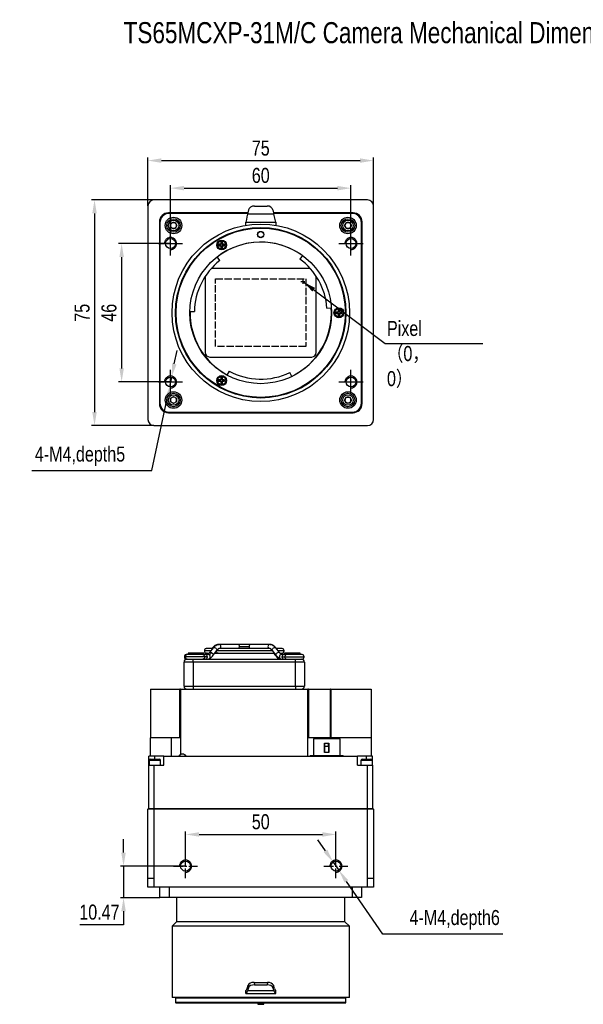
# Model space of a CAD drawing. Header units: millimetres. Extents: x 0 to 14833, y -2327 to 0.
# Tile 1 of 6: x 14374 to 14562, y -2327 to -2000. Entities that reach past the tile are written whole.
import ezdxf

# ---------------------------------------------------------------- set-up
doc = ezdxf.new("R2010")
doc.units = ezdxf.units.MM
for name, pattern in [('ACAD_ISO02W100', [15, 12, -3]), ('CENTER', [50.8, 31.75, -6.35, 6.35, -6.35]), ('CENTER2', [28.575, 19.05, -3.175, 3.175, -3.175])]:
    doc.linetypes.add(name, pattern=pattern)
doc.layers.get('0').update_dxf_attribs({"lineweight": 15})
for name, color, linetype, lineweight in [('粗实线', 7, 'Continuous', 50), ('细实线', 3, 'Continuous', 25), ('细点画线', 1, 'CENTER2', 25), ('细虚线', 2, 'ACAD_ISO02W100', 25)]:
    doc.layers.add(name, color=color, linetype=linetype, lineweight=lineweight)
doc.styles.add('iTek', font='txt', dxfattribs={"width": 0.8, "height": 5})
doc.dimstyles.new('iTek', dxfattribs={"dimscale": 0, "dimtxt": 5, "dimasz": 4.5, "dimexe": 1, "dimexo": 0, "dimgap": 1.5, "dimtad": 1, "dimtoh": 1, "dimdsep": 46, "dimtxsty": 'iTek', "dimcen": 4, "dimclrd": 256, "dimclre": 256, "dimclrt": 256, "dimazin": 2, "dimtfac": 1, "dimtmove": 0, "dimatfit": 3, "dimfxl": 1, "dimlwd": -1, "dimlwe": -1, "dimarcsym": 0})

# ---------------------------------------------------------------- blocks, each defined once
blk = doc.blocks.new('*D325')
at = {"layer": 'Defpoints', "color": 0}
for p in [(14484.62, -2055.76), (14424.62, -2074.17), (14484.62, -2074.17)]:
    blk.add_point(p, dxfattribs=at)
at = {"layer": '细实线'}
for p, q in [((14424.62, -2074.17), (14424.62, -2054.76)), ((14429.12, -2055.76), (14480.12, -2055.76)), ((14484.62, -2074.17), (14484.62, -2054.76))]:
    blk.add_line(p, q, dxfattribs=at)
for points in [[(14429.12, -2055.01), (14429.12, -2056.51), (14424.62, -2055.76)], [(14480.12, -2055.01), (14480.12, -2056.51), (14484.62, -2055.76)]]:
    blk.add_solid(points, dxfattribs=at)
at = {"layer": '细实线', "insert": (14454.62, -2051.56), "char_height": 5, "attachment_point": 5, "style": 'iTek'}
blk.add_mtext('60', dxfattribs=at)
blk = doc.blocks.new('*D326')
at = {"layer": 'Defpoints', "color": 0}
for p in [(14424.62, -2074.17), (14408.37, -2120.17), (14424.62, -2120.17)]:
    blk.add_point(p, dxfattribs=at)
at = {"layer": '细实线'}
for p, q in [((14424.62, -2074.17), (14407.37, -2074.17)), ((14408.37, -2078.67), (14408.37, -2115.67)), ((14424.62, -2120.17), (14407.37, -2120.17))]:
    blk.add_line(p, q, dxfattribs=at)
for points in [[(14407.62, -2078.67), (14409.12, -2078.67), (14408.37, -2074.17)], [(14407.62, -2115.67), (14409.12, -2115.67), (14408.37, -2120.17)]]:
    blk.add_solid(points, dxfattribs=at)
at = {"layer": '细实线', "insert": (14404.17, -2097.17), "char_height": 5, "attachment_point": 5, "rotation": 90, "style": 'iTek'}
blk.add_mtext('46', dxfattribs=at)
blk = doc.blocks.new('*D322')
at = {"layer": 'Defpoints', "color": 0, "linetype": 'CENTER'}
for p in [(14424.96, -2118.56), (14424.28, -2121.79)]:
    blk.add_point(p, dxfattribs=at)
at = {"layer": '细实线'}
for p, q in [((14425.89, -2114.16), (14426.82, -2109.75)), ((14424.96, -2118.56), (14424.28, -2121.79)), ((14418.41, -2149.58), (14423.35, -2126.19)), ((14378.54, -2149.58), (14418.41, -2149.58))]:
    blk.add_line(p, q, dxfattribs=at)
at = {"layer": '细实线', "linetype": 'CENTER'}
for points in [[(14425.16, -2114), (14426.62, -2114.31), (14424.96, -2118.56)], [(14422.62, -2126.04), (14424.08, -2126.35), (14424.28, -2121.79)]]:
    blk.add_solid(points, dxfattribs=at)
at = {"layer": '细实线', "linetype": 'CENTER', "insert": (14394.53, -2144.87), "char_height": 5, "attachment_point": 5, "style": 'iTek'}
blk.add_mtext('4-M4,depth5', dxfattribs=at)
blk = doc.blocks.new('*D323')
at = {"layer": 'Defpoints', "color": 0}
for p in [(14492.12, -2046.6), (14417.12, -2061.67), (14492.12, -2061.67)]:
    blk.add_point(p, dxfattribs=at)
at = {"layer": '细实线'}
for p, q in [((14417.12, -2061.67), (14417.12, -2045.6)), ((14421.62, -2046.6), (14487.62, -2046.6)), ((14492.12, -2061.67), (14492.12, -2045.6))]:
    blk.add_line(p, q, dxfattribs=at)
for points in [[(14421.62, -2045.85), (14421.62, -2047.35), (14417.12, -2046.6)], [(14487.62, -2045.85), (14487.62, -2047.35), (14492.12, -2046.6)]]:
    blk.add_solid(points, dxfattribs=at)
at = {"layer": '细实线', "insert": (14454.62, -2042.47), "char_height": 5, "attachment_point": 5, "style": 'iTek'}
blk.add_mtext('75', dxfattribs=at)
blk = doc.blocks.new('*D324')
at = {"layer": 'Defpoints', "color": 0}
for p in [(14419.12, -2059.67), (14399.36, -2134.67), (14419.12, -2134.67)]:
    blk.add_point(p, dxfattribs=at)
at = {"layer": '细实线'}
for p, q in [((14419.12, -2059.67), (14398.36, -2059.67)), ((14399.36, -2064.17), (14399.36, -2130.17)), ((14419.12, -2134.67), (14398.36, -2134.67))]:
    blk.add_line(p, q, dxfattribs=at)
for points in [[(14398.61, -2064.17), (14400.11, -2064.17), (14399.36, -2059.67)], [(14398.61, -2130.17), (14400.11, -2130.17), (14399.36, -2134.67)]]:
    blk.add_solid(points, dxfattribs=at)
at = {"layer": '细实线', "insert": (14395.24, -2097.17), "char_height": 5, "attachment_point": 5, "rotation": 90, "style": 'iTek'}
blk.add_mtext('75', dxfattribs=at)
blk = doc.blocks.new('*D336')
at = {"layer": 'Defpoints', "color": 0}
for p in [(14429.62, -2281.06), (14409, -2291.53), (14421.12, -2291.53)]:
    blk.add_point(p, dxfattribs=at)
at = {"layer": '细实线'}
for p, q in [((14409, -2276.56), (14409, -2272.06)), ((14429.62, -2281.06), (14408, -2281.06)), ((14409, -2281.06), (14409, -2291.53)), ((14421.12, -2291.53), (14408, -2291.53)), ((14409, -2296.03), (14409, -2300.53)), ((14409, -2300.53), (14394.48, -2300.53))]:
    blk.add_line(p, q, dxfattribs=at)
for points in [[(14408.25, -2276.56), (14409.75, -2276.56), (14409, -2281.06)], [(14408.25, -2296.03), (14409.75, -2296.03), (14409, -2291.53)]]:
    blk.add_solid(points, dxfattribs=at)
at = {"layer": '细实线', "insert": (14400.99, -2296.36), "char_height": 5, "attachment_point": 5, "style": 'iTek'}
blk.add_mtext('10.47', dxfattribs=at)
blk = doc.blocks.new('*D337')
at = {"layer": 'Defpoints', "color": 0}
for p in [(14479.62, -2270.52), (14429.62, -2281.06), (14479.62, -2281.06)]:
    blk.add_point(p, dxfattribs=at)
at = {"layer": '细实线'}
for p, q in [((14429.62, -2281.06), (14429.62, -2269.52)), ((14434.12, -2270.52), (14475.12, -2270.52)), ((14479.62, -2281.06), (14479.62, -2269.52))]:
    blk.add_line(p, q, dxfattribs=at)
for points in [[(14434.12, -2269.77), (14434.12, -2271.27), (14429.62, -2270.52)], [(14475.12, -2269.77), (14475.12, -2271.27), (14479.62, -2270.52)]]:
    blk.add_solid(points, dxfattribs=at)
at = {"layer": '细实线', "insert": (14454.62, -2266.34), "char_height": 5, "attachment_point": 5, "style": 'iTek'}
blk.add_mtext('50', dxfattribs=at)
blk = doc.blocks.new('*D335')
at = {"layer": 'Defpoints', "color": 0, "linetype": 'CENTER'}
for p in [(14478.68, -2279.7), (14480.56, -2282.41)]:
    blk.add_point(p, dxfattribs=at)
at = {"layer": '细实线'}
for p, q in [((14476.13, -2275.99), (14473.57, -2272.29)), ((14478.68, -2279.7), (14480.56, -2282.41)), ((14495.22, -2303.66), (14483.11, -2286.12)), ((14535.09, -2303.66), (14495.22, -2303.66))]:
    blk.add_line(p, q, dxfattribs=at)
at = {"layer": '细实线', "linetype": 'CENTER'}
for points in [[(14476.75, -2275.57), (14475.51, -2276.42), (14478.68, -2279.7)], [(14483.73, -2285.69), (14482.5, -2286.54), (14480.56, -2282.41)]]:
    blk.add_solid(points, dxfattribs=at)
at = {"layer": '细实线', "linetype": 'CENTER', "insert": (14519.1, -2298.88), "char_height": 5, "attachment_point": 5, "style": 'iTek'}
blk.add_mtext('4-M4,depth6', dxfattribs=at)

msp = doc.modelspace()

# ---------------------------------------------------------------- linework, layer by layer
at = {"linetype": 'Continuous', "lineweight": 30}
for centre in [(14424.621, -2074.174), (14484.621, -2074.174), (14424.621, -2120.174), (14484.621, -2120.174)]:
    msp.add_circle(centre, 1.65, dxfattribs=at)
at = {"color": 7, "linetype": 'Continuous', "lineweight": 30}
for centre in [(14424.621, -2074.174), (14424.621, -2074.174), (14484.621, -2074.174), (14484.621, -2074.174), (14424.621, -2120.174), (14424.621, -2120.174), (14484.621, -2120.174), (14484.621, -2120.174), (14429.621, -2281.055), (14429.621, -2281.055), (14429.621, -2281.055), (14429.621, -2281.055), (14479.621, -2281.055), (14479.621, -2281.055), (14479.621, -2281.055), (14479.621, -2281.055)]:
    msp.add_circle(centre, 1.65, dxfattribs=at)
at = {"layer": '粗实线', "lineweight": 30}
for p, q in [((14490.121, -2059.674), (14419.121, -2059.674)), ((14417.121, -2061.674), (14417.121, -2132.674)), ((14450.333, -2063.974), (14423.921, -2063.974)), ((14450.287, -2064.174), (14424.121, -2064.174)), ((14450.553, -2063.015), (14450.231, -2064.419)), ((14459.01, -2064.419), (14450.231, -2064.419)), ((14452.538, -2061.694), (14456.703, -2061.694)), ((14458.689, -2063.015), (14459.01, -2064.419)), ((14485.321, -2063.974), (14458.908, -2063.974)), ((14485.121, -2064.174), (14458.954, -2064.174)), ((14492.121, -2132.674), (14492.121, -2061.674)), ((14420.921, -2066.974), (14420.921, -2127.374)), ((14421.121, -2067.174), (14421.121, -2127.174)), ((14424.466, -2068.174), (14425.043, -2067.174)), ((14425.043, -2067.174), (14426.198, -2067.174)), ((14426.198, -2067.174), (14426.775, -2068.174)), ((14449.621, -2067.674), (14449.621, -2067.089)), ((14449.621, -2067.089), (14459.621, -2067.089)), ((14449.639, -2068.098), (14449.621, -2067.674)), ((14459.621, -2067.674), (14459.603, -2068.098)), ((14459.621, -2067.089), (14459.621, -2067.674)), ((14482.466, -2068.174), (14483.043, -2067.174)), ((14483.043, -2067.174), (14484.198, -2067.174)), ((14484.198, -2067.174), (14484.775, -2068.174)), ((14488.121, -2127.174), (14488.121, -2067.174)), ((14488.321, -2127.374), (14488.321, -2066.974)), ((14425.043, -2069.174), (14424.466, -2068.174)), ((14426.198, -2069.174), (14425.043, -2069.174)), ((14426.775, -2068.174), (14426.198, -2069.174)), ((14483.043, -2069.174), (14482.466, -2068.174)), ((14484.198, -2069.174), (14483.043, -2069.174)), ((14484.775, -2068.174), (14484.198, -2069.174)), ((14441.871, -2073.658), (14441.371, -2073.658)), ((14441.371, -2073.658), (14441.371, -2074.408)), ((14441.371, -2073.658), (14441.459, -2073.746)), ((14441.783, -2073.746), (14441.459, -2073.746)), ((14441.459, -2073.746), (14441.459, -2074.496)), ((14441.871, -2073.658), (14441.783, -2073.746)), ((14441.783, -2074.496), (14441.783, -2073.746)), ((14441.871, -2074.408), (14441.871, -2073.658)), ((14441.371, -2074.408), (14440.621, -2074.408)), ((14440.621, -2074.408), (14440.621, -2074.908)), ((14440.621, -2074.408), (14440.709, -2074.496)), ((14440.621, -2074.908), (14440.709, -2074.819)), ((14440.621, -2074.908), (14441.371, -2074.908)), ((14441.459, -2074.496), (14440.709, -2074.496)), ((14440.709, -2074.496), (14440.709, -2074.819)), ((14440.709, -2074.819), (14441.459, -2074.819)), ((14441.371, -2074.408), (14441.459, -2074.496)), ((14441.371, -2074.908), (14441.459, -2074.819)), ((14441.371, -2074.908), (14441.371, -2075.658)), ((14441.371, -2075.658), (14441.459, -2075.569)), ((14441.371, -2075.658), (14441.871, -2075.658)), ((14441.459, -2074.819), (14441.459, -2075.569)), ((14441.459, -2075.569), (14441.783, -2075.569)), ((14441.871, -2074.408), (14441.783, -2074.496)), ((14442.533, -2074.496), (14441.783, -2074.496)), ((14441.783, -2074.819), (14441.871, -2074.908)), ((14441.783, -2074.819), (14442.533, -2074.819)), ((14441.783, -2075.569), (14441.783, -2074.819)), ((14441.871, -2075.658), (14441.783, -2075.569)), ((14442.621, -2074.408), (14441.871, -2074.408)), ((14441.871, -2075.658), (14441.871, -2074.908)), ((14441.871, -2074.908), (14442.621, -2074.908)), ((14442.621, -2074.408), (14442.533, -2074.496)), ((14442.533, -2074.819), (14442.533, -2074.496)), ((14442.621, -2074.908), (14442.533, -2074.819)), ((14442.621, -2074.908), (14442.621, -2074.408)), ((14441.016, -2079.803), (14440.113, -2078.605)), ((14468.472, -2078.11), (14467.569, -2079.308)), ((14471.076, -2082.474), (14438.166, -2082.474)), ((14436.171, -2085.072), (14436.171, -2110.374)), ((14473.071, -2110.374), (14473.071, -2085.072)), ((14431.06, -2096.722), (14432.56, -2096.751)), ((14476.632, -2095.635), (14478.128, -2095.53)), ((14480.371, -2096.924), (14479.621, -2096.924)), ((14479.621, -2096.924), (14479.621, -2097.424)), ((14479.621, -2096.924), (14479.709, -2097.012)), ((14480.459, -2097.012), (14479.709, -2097.012)), ((14479.709, -2097.012), (14479.709, -2097.336)), ((14480.871, -2096.174), (14480.371, -2096.174)), ((14480.371, -2096.174), (14480.371, -2096.924)), ((14480.371, -2096.174), (14480.459, -2096.262)), ((14480.371, -2096.924), (14480.459, -2097.012)), ((14480.459, -2096.262), (14480.459, -2097.012)), ((14480.783, -2096.262), (14480.459, -2096.262)), ((14480.871, -2096.174), (14480.783, -2096.262)), ((14480.783, -2097.012), (14480.783, -2096.262)), ((14480.871, -2096.924), (14480.783, -2097.012)), ((14481.533, -2097.012), (14480.783, -2097.012)), ((14480.871, -2096.924), (14480.871, -2096.174)), ((14481.621, -2096.924), (14480.871, -2096.924)), ((14481.621, -2096.924), (14481.533, -2097.012)), ((14481.533, -2097.336), (14481.533, -2097.012)), ((14481.621, -2097.424), (14481.621, -2096.924)), ((14479.621, -2097.424), (14479.709, -2097.336)), ((14479.621, -2097.424), (14480.371, -2097.424)), ((14479.709, -2097.336), (14480.459, -2097.336)), ((14480.371, -2097.424), (14480.459, -2097.336)), ((14480.371, -2097.424), (14480.371, -2098.174)), ((14480.371, -2098.174), (14480.459, -2098.086)), ((14480.371, -2098.174), (14480.871, -2098.174)), ((14480.459, -2097.336), (14480.459, -2098.086)), ((14480.459, -2098.086), (14480.783, -2098.086)), ((14480.783, -2098.086), (14480.783, -2097.336)), ((14480.783, -2097.336), (14480.871, -2097.424)), ((14480.783, -2097.336), (14481.533, -2097.336)), ((14480.871, -2098.174), (14480.783, -2098.086)), ((14480.871, -2098.174), (14480.871, -2097.424)), ((14480.871, -2097.424), (14481.621, -2097.424)), ((14481.621, -2097.424), (14481.533, -2097.336)), ((14437.671, -2111.874), (14471.571, -2111.874)), ((14444.092, -2116.565), (14443.377, -2117.883)), ((14441.371, -2119.441), (14440.621, -2119.441)), ((14440.621, -2119.441), (14440.621, -2119.941)), ((14440.621, -2119.441), (14440.709, -2119.529)), ((14440.621, -2119.941), (14440.709, -2119.853)), ((14440.621, -2119.941), (14441.371, -2119.941)), ((14441.459, -2119.529), (14440.709, -2119.529)), ((14440.709, -2119.529), (14440.709, -2119.853)), ((14440.709, -2119.853), (14441.459, -2119.853)), ((14441.871, -2118.691), (14441.371, -2118.691)), ((14441.371, -2118.691), (14441.371, -2119.441)), ((14441.371, -2118.691), (14441.459, -2118.779)), ((14441.371, -2119.441), (14441.459, -2119.529)), ((14441.371, -2119.941), (14441.459, -2119.853)), ((14441.371, -2119.941), (14441.371, -2120.691)), ((14441.783, -2118.779), (14441.459, -2118.779)), ((14441.459, -2118.779), (14441.459, -2119.529)), ((14441.459, -2119.853), (14441.459, -2120.603)), ((14441.871, -2118.691), (14441.783, -2118.779)), ((14441.783, -2119.529), (14441.783, -2118.779)), ((14441.871, -2119.441), (14441.783, -2119.529)), ((14442.533, -2119.529), (14441.783, -2119.529)), ((14441.783, -2119.853), (14441.871, -2119.941)), ((14441.783, -2119.853), (14442.533, -2119.853)), ((14441.783, -2120.603), (14441.783, -2119.853)), ((14441.871, -2119.441), (14441.871, -2118.691)), ((14442.621, -2119.441), (14441.871, -2119.441)), ((14441.871, -2120.691), (14441.871, -2119.941)), ((14441.871, -2119.941), (14442.621, -2119.941)), ((14442.621, -2119.441), (14442.533, -2119.529)), ((14442.533, -2119.853), (14442.533, -2119.529)), ((14442.621, -2119.941), (14442.533, -2119.853)), ((14442.621, -2119.941), (14442.621, -2119.441)), ((14464.951, -2118.354), (14464.293, -2117.006)), ((14441.371, -2120.691), (14441.459, -2120.603)), ((14441.371, -2120.691), (14441.871, -2120.691)), ((14441.459, -2120.603), (14441.783, -2120.603)), ((14441.871, -2120.691), (14441.783, -2120.603)), ((14424.621, -2125.597), (14425.621, -2125.019)), ((14424.621, -2126.752), (14424.621, -2125.597)), ((14425.621, -2125.019), (14426.621, -2125.597)), ((14426.621, -2125.597), (14426.621, -2126.752)), ((14482.466, -2126.174), (14483.043, -2125.174)), ((14483.043, -2127.174), (14482.466, -2126.174)), ((14483.043, -2125.174), (14484.198, -2125.174)), ((14484.198, -2125.174), (14484.775, -2126.174)), ((14484.775, -2126.174), (14484.198, -2127.174)), ((14425.621, -2127.329), (14424.621, -2126.752)), ((14426.621, -2126.752), (14425.621, -2127.329)), ((14484.198, -2127.174), (14483.043, -2127.174)), ((14423.921, -2130.374), (14485.321, -2130.374)), ((14424.121, -2130.174), (14485.121, -2130.174)), ((14419.121, -2134.674), (14490.121, -2134.674)), ((14438.809, -2208.467), (14437.602, -2210.082)), ((14438.628, -2208.462), (14438.404, -2208.755)), ((14440.946, -2207.368), (14440.603, -2207.371)), ((14440.846, -2207.355), (14440.689, -2207.355)), ((14447.02, -2207.355), (14440.846, -2207.355)), ((14447.555, -2208.105), (14450.737, -2208.105)), ((14451.262, -2207.355), (14451.222, -2207.355)), ((14457.553, -2207.355), (14451.262, -2207.355)), ((14457.801, -2207.371), (14457.456, -2207.368)), ((14457.475, -2207.363), (14457.495, -2207.368)), ((14457.499, -2207.371), (14457.566, -2207.381)), ((14460.843, -2210.076), (14459.614, -2208.462)), ((14429.221, -2211.505), (14429.514, -2211.505)), ((14435.949, -2211.505), (14429.522, -2211.505)), ((14430.272, -2210.755), (14429.971, -2210.755)), ((14435.415, -2210.755), (14430.272, -2210.755)), ((14430.521, -2210.255), (14430.521, -2210.755)), ((14435.721, -2210.255), (14430.521, -2210.255)), ((14435.721, -2210.805), (14435.721, -2210.255)), ((14436.434, -2210.687), (14435.869, -2210.755)), ((14438.033, -2209.505), (14435.871, -2209.505)), ((14437.119, -2210.755), (14436.177, -2210.755)), ((14438.615, -2208.755), (14436.621, -2208.755)), ((14438.804, -2210.98), (14440.01, -2209.365)), ((14439.345, -2210.255), (14440.365, -2210.255)), ((14458.523, -2209.505), (14439.906, -2209.505)), ((14440.01, -2209.366), (14440.169, -2209.213)), ((14440.365, -2210.255), (14459.094, -2210.255)), ((14457.701, -2208.755), (14440.716, -2208.755)), ((14458.263, -2209.222), (14458.421, -2209.371)), ((14458.421, -2209.371), (14459.65, -2210.985)), ((14458.896, -2210.255), (14459.438, -2210.98)), ((14459.65, -2210.985), (14459.628, -2210.949)), ((14459.683, -2211.019), (14459.65, -2210.985)), ((14461.621, -2208.755), (14459.837, -2208.755)), ((14462.371, -2209.505), (14460.408, -2209.505)), ((14461.019, -2210.255), (14461.621, -2210.255)), ((14462.381, -2210.755), (14461.524, -2210.755)), ((14462.521, -2210.255), (14462.521, -2210.805)), ((14467.721, -2210.255), (14462.521, -2210.255)), ((14462.521, -2210.805), (14462.552, -2210.837)), ((14462.526, -2210.805), (14462.521, -2210.805)), ((14462.645, -2211.505), (14469.021, -2211.505)), ((14468.271, -2210.755), (14463.172, -2210.755)), ((14467.721, -2210.755), (14467.721, -2210.255)), ((14432.121, -2213.255), (14429.121, -2213.255)), ((14429.121, -2221.255), (14429.121, -2213.255)), ((14430.121, -2212.255), (14432.121, -2212.255)), ((14432.121, -2213.255), (14432.121, -2212.255)), ((14432.121, -2212.255), (14432.335, -2212.255)), ((14466.121, -2213.255), (14432.121, -2213.255)), ((14432.121, -2213.255), (14432.121, -2221.255)), ((14432.335, -2212.255), (14434.21, -2212.255)), ((14434.21, -2212.255), (14449.121, -2212.255)), ((14449.121, -2212.255), (14466.121, -2212.255)), ((14461.122, -2212.255), (14461.137, -2212.255)), ((14466.121, -2213.255), (14466.121, -2212.255)), ((14466.121, -2212.255), (14468.121, -2212.255)), ((14469.121, -2213.255), (14466.121, -2213.255)), ((14466.121, -2221.255), (14466.121, -2213.255)), ((14468.121, -2212.255), (14468.271, -2212.255)), ((14469.121, -2213.255), (14469.121, -2221.255)), ((14429.121, -2221.255), (14432.121, -2221.255)), ((14432.121, -2221.255), (14466.121, -2221.255)), ((14432.121, -2221.255), (14432.121, -2222.255)), ((14466.121, -2221.255), (14469.121, -2221.255)), ((14466.121, -2221.255), (14466.121, -2222.255)), ((14417.921, -2222.255), (14427.749, -2222.255)), ((14417.921, -2222.255), (14417.921, -2238.455)), ((14427.749, -2238.455), (14427.749, -2222.255)), ((14427.921, -2222.255), (14427.749, -2222.255)), ((14427.921, -2222.255), (14427.921, -2244.029)), ((14427.921, -2222.255), (14470.321, -2222.255)), ((14470.321, -2244.455), (14470.321, -2222.255)), ((14470.492, -2222.255), (14470.321, -2222.255)), ((14470.492, -2222.255), (14470.492, -2238.455)), ((14470.492, -2222.255), (14477.791, -2222.255)), ((14477.791, -2238.455), (14477.791, -2222.255)), ((14477.962, -2222.255), (14477.791, -2222.255)), ((14477.962, -2222.255), (14477.962, -2238.455)), ((14477.962, -2222.255), (14491.321, -2222.255)), ((14491.321, -2222.255), (14491.321, -2238.455)), ((14417.921, -2244.455), (14417.921, -2238.455)), ((14424.921, -2238.455), (14417.921, -2238.455)), ((14424.921, -2244.455), (14424.921, -2238.455)), ((14427.749, -2238.455), (14424.921, -2238.455)), ((14473.321, -2238.455), (14470.492, -2238.455)), ((14472.126, -2238.755), (14472.126, -2244.255)), ((14480.976, -2238.755), (14472.126, -2238.755)), ((14477.791, -2238.455), (14473.321, -2238.455)), ((14473.321, -2238.755), (14473.321, -2238.455)), ((14475.801, -2240.155), (14477.301, -2240.155)), ((14475.801, -2243.255), (14475.801, -2240.155)), ((14475.901, -2241.253), (14475.901, -2240.155)), ((14477.201, -2241.253), (14477.201, -2240.155)), ((14477.301, -2240.155), (14477.301, -2243.255)), ((14477.791, -2238.755), (14477.791, -2238.455)), ((14480.791, -2238.455), (14477.962, -2238.455)), ((14491.321, -2238.455), (14480.791, -2238.455)), ((14480.791, -2238.755), (14480.791, -2238.455)), ((14480.976, -2244.255), (14480.976, -2238.755)), ((14491.321, -2238.455), (14491.321, -2244.455)), ((14417.421, -2247.455), (14417.421, -2244.455)), ((14419.421, -2244.455), (14417.421, -2244.455)), ((14422.421, -2244.455), (14419.421, -2244.455)), ((14419.421, -2245.455), (14419.421, -2244.455)), ((14422.421, -2244.455), (14486.821, -2244.455)), ((14422.421, -2247.455), (14422.421, -2244.455)), ((14471.051, -2244.255), (14471.051, -2244.455)), ((14471.051, -2244.255), (14482.051, -2244.255)), ((14477.301, -2243.255), (14475.801, -2243.255)), ((14475.901, -2243.255), (14475.901, -2241.253)), ((14477.201, -2241.253), (14477.201, -2243.255)), ((14482.051, -2244.455), (14482.051, -2244.255)), ((14486.821, -2247.455), (14486.821, -2244.455)), ((14489.821, -2244.455), (14486.821, -2244.455)), ((14491.821, -2244.455), (14489.821, -2244.455)), ((14489.821, -2245.455), (14489.821, -2244.455)), ((14491.821, -2247.455), (14491.821, -2244.455)), ((14417.421, -2261.855), (14417.421, -2247.455)), ((14417.421, -2247.455), (14419.121, -2247.455)), ((14417.521, -2245.955), (14417.521, -2247.455)), ((14421.321, -2245.955), (14417.521, -2245.955)), ((14418.021, -2245.455), (14420.821, -2245.455)), ((14419.121, -2247.455), (14419.121, -2261.855)), ((14419.121, -2247.455), (14422.421, -2247.455)), ((14421.321, -2247.455), (14421.321, -2245.955)), ((14486.821, -2247.455), (14490.121, -2247.455)), ((14487.921, -2245.955), (14487.921, -2247.455)), ((14490.86, -2245.955), (14487.921, -2245.955)), ((14488.421, -2245.455), (14490.587, -2245.455)), ((14490.121, -2261.855), (14490.121, -2247.455)), ((14490.121, -2247.455), (14491.821, -2247.455)), ((14490.587, -2245.455), (14491.221, -2245.455)), ((14491.721, -2245.955), (14490.86, -2245.955)), ((14491.721, -2247.455), (14491.721, -2245.955)), ((14491.821, -2247.455), (14491.821, -2261.855)), ((14417.121, -2262.155), (14417.421, -2261.855)), ((14419.121, -2262.155), (14417.121, -2262.155)), ((14417.121, -2285.055), (14417.121, -2262.155)), ((14417.421, -2261.855), (14419.121, -2261.855)), ((14419.121, -2262.155), (14419.121, -2261.855)), ((14419.121, -2261.855), (14490.121, -2261.855)), ((14490.121, -2262.155), (14419.121, -2262.155)), ((14419.121, -2262.155), (14419.121, -2285.055)), ((14490.121, -2262.155), (14490.121, -2261.855)), ((14490.121, -2261.855), (14491.821, -2261.855)), ((14490.121, -2285.055), (14490.121, -2262.155)), ((14492.121, -2262.155), (14490.121, -2262.155)), ((14492.121, -2262.155), (14491.821, -2261.855)), ((14492.121, -2262.155), (14492.121, -2285.055)), ((14417.121, -2285.055), (14419.121, -2285.055)), ((14417.121, -2288.055), (14417.121, -2285.055)), ((14419.121, -2285.055), (14419.121, -2288.055)), ((14490.121, -2288.055), (14490.121, -2285.055)), ((14490.121, -2285.055), (14492.121, -2285.055)), ((14492.121, -2285.055), (14492.121, -2288.055)), ((14419.121, -2288.055), (14417.121, -2288.055)), ((14490.121, -2288.055), (14419.121, -2288.055)), ((14421.121, -2291.525), (14421.121, -2288.055)), ((14424.121, -2288.055), (14424.121, -2291.525)), ((14485.121, -2291.525), (14485.121, -2288.055)), ((14488.121, -2288.055), (14488.121, -2291.525)), ((14492.121, -2288.055), (14490.121, -2288.055)), ((14424.121, -2291.525), (14421.121, -2291.525)), ((14485.121, -2291.525), (14424.121, -2291.525)), ((14426.621, -2291.525), (14426.621, -2299.545)), ((14482.621, -2299.545), (14482.621, -2291.525)), ((14488.121, -2291.525), (14485.121, -2291.525)), ((14426.621, -2299.545), (14425.121, -2301.045)), ((14482.621, -2299.545), (14426.621, -2299.545)), ((14484.121, -2301.045), (14482.621, -2299.545)), ((14425.121, -2301.045), (14425.121, -2324.755)), ((14484.121, -2301.045), (14425.121, -2301.045)), ((14484.121, -2324.755), (14484.121, -2301.045)), ((14452.402, -2319.675), (14452.538, -2320.48)), ((14452.402, -2319.675), (14456.839, -2319.675)), ((14456.839, -2319.675), (14456.703, -2320.48)), ((14449.621, -2323.365), (14449.621, -2322.365)), ((14450.096, -2321.683), (14450.417, -2320.648)), ((14450.553, -2321.453), (14450.231, -2322.488)), ((14459.01, -2322.488), (14450.231, -2322.488)), ((14450.417, -2320.648), (14450.553, -2321.453)), ((14452.538, -2320.48), (14456.703, -2320.48)), ((14458.825, -2320.648), (14458.689, -2321.453)), ((14458.689, -2321.453), (14459.01, -2322.488)), ((14459.146, -2321.683), (14458.825, -2320.648)), ((14459.621, -2323.365), (14459.621, -2322.365)), ((14484.121, -2324.755), (14425.121, -2324.755)), ((14426.496, -2324.755), (14426.296, -2324.955)), ((14426.296, -2324.955), (14426.296, -2326.345)), ((14454.621, -2324.955), (14426.296, -2324.955)), ((14449.621, -2323.365), (14459.621, -2323.365)), ((14482.946, -2324.955), (14454.621, -2324.955)), ((14482.946, -2324.955), (14482.746, -2324.755)), ((14482.946, -2326.345), (14482.946, -2324.955)), ((14426.296, -2326.345), (14426.496, -2326.545)), ((14454.621, -2326.345), (14426.296, -2326.345)), ((14482.746, -2326.545), (14426.496, -2326.545)), ((14453.621, -2326.545), (14453.621, -2326.965)), ((14453.621, -2326.965), (14455.621, -2326.965)), ((14482.946, -2326.345), (14454.621, -2326.345)), ((14455.621, -2326.965), (14455.621, -2326.545)), ((14482.746, -2326.545), (14482.946, -2326.345))]:
    msp.add_line(p, q, dxfattribs=at)
at = {"layer": '粗实线', "lineweight": 30, "flags": 128}
for points in [[(14450.231, -2064.419), (14450.044, -2065.24), (14449.837, -2066.143), (14449.621, -2067.089)], [(14459.621, -2067.089), (14459.405, -2066.143), (14459.198, -2065.24), (14459.01, -2064.419)], [(14438.809, -2208.467), (14438.873, -2208.411), (14439.05, -2208.369)], [(14439.05, -2208.369), (14439.282, -2208.411), (14439.534, -2208.529), (14439.766, -2208.707), (14439.945, -2208.916), (14440.041, -2209.126), (14440.042, -2209.303), (14440.01, -2209.365)], [(14441.113, -2208.755), (14441.225, -2208.635), (14441.341, -2208.392), (14441.382, -2208.105), (14441.341, -2207.818), (14441.225, -2207.575), (14441.051, -2207.412), (14440.846, -2207.355)], [(14457.553, -2207.355), (14457.352, -2207.412), (14457.181, -2207.575), (14457.068, -2207.818), (14457.028, -2208.105), (14457.068, -2208.392), (14457.181, -2208.635), (14457.291, -2208.755)], [(14458.421, -2209.371), (14458.387, -2209.303), (14458.392, -2209.126), (14458.492, -2208.916), (14458.672, -2208.707), (14458.905, -2208.529), (14459.154, -2208.411), (14459.383, -2208.369)], [(14459.383, -2208.369), (14459.556, -2208.411), (14459.614, -2208.462)], [(14437.461, -2210.843), (14437.19, -2210.759), (14437.119, -2210.755)], [(14437.357, -2210.255), (14437.36, -2210.279), (14437.377, -2210.346)], [(14437.605, -2210.078), (14437.638, -2210.045), (14437.8, -2209.985), (14438.023, -2210.009), (14438.274, -2210.113)], [(14438.274, -2210.113), (14438.514, -2210.279), (14438.706, -2210.485), (14438.822, -2210.697), (14438.844, -2210.884), (14438.805, -2210.979)], [(14459.628, -2210.949), (14459.612, -2210.782), (14459.692, -2210.577), (14459.857, -2210.365), (14460.081, -2210.178), (14460.331, -2210.045), (14460.567, -2209.985), (14460.755, -2210.009), (14460.843, -2210.076)], [(14461.137, -2212.255), (14461.193, -2212.252), (14461.324, -2212.226)]]:
    msp.add_lwpolyline(points, dxfattribs=at)
at = {"layer": '粗实线', "lineweight": 30}
for centre, radius in [((14425.621, -2068.174), 2.75), ((14425.621, -2068.174), 2.25), ((14425.621, -2068.174), 1.75), ((14454.621, -2097.174), 29.5), ((14483.621, -2068.174), 2.75), ((14483.621, -2068.174), 2.25), ((14483.621, -2068.174), 1.75), ((14454.621, -2097.174), 28.325), ((14454.621, -2097.174), 28.125), ((14454.621, -2071.174), 1.05), ((14454.621, -2071.174), 1), ((14424.621, -2074.174), 1.65), ((14454.621, -2097.174), 23.565), ((14441.621, -2074.658), 1.65), ((14441.621, -2074.658), 1.459), ((14484.621, -2074.174), 1.65), ((14480.621, -2097.174), 1.65), ((14480.621, -2097.174), 1.459), ((14424.621, -2120.174), 1.65), ((14441.621, -2119.691), 1.65), ((14441.621, -2119.691), 1.459), ((14484.621, -2120.174), 1.65), ((14425.621, -2126.174), 2.75), ((14425.621, -2126.174), 2.25), ((14425.621, -2126.174), 1.75), ((14483.621, -2126.174), 2.75), ((14483.621, -2126.174), 2.25), ((14483.621, -2126.174), 1.75), ((14429.621, -2281.055), 1.65), ((14479.621, -2281.055), 1.65)]:
    msp.add_circle(centre, radius, dxfattribs=at)
for centre, radius, start, end in [((14419.121, -2061.674), 2, 90, 180), ((14490.121, -2061.674), 2, 0, 90), ((14423.921, -2066.974), 3, 90, 180), ((14424.121, -2067.174), 3, 90, 180), ((14485.121, -2067.174), 3, 0, 90), ((14485.321, -2066.974), 3, 0, 90), ((14425.621, -2068.174), 1, 150, 210), ((14425.621, -2068.174), 1, 90, 150), ((14425.621, -2068.174), 1, 30, 90), ((14425.621, -2068.174), 1, 330, 30), ((14483.621, -2068.174), 1, 150, 210), ((14483.621, -2068.174), 1, 90, 150), ((14483.621, -2068.174), 1, 30, 90), ((14483.621, -2068.174), 1, 330, 30), ((14425.621, -2068.174), 1, 210, 270), ((14425.621, -2068.174), 1, 270, 330), ((14483.621, -2068.174), 1, 210, 270), ((14483.621, -2068.174), 1, 270, 330), ((14454.621, -2097.174), 23.5, 54.12504, 128.00277), ((14454.621, -2097.174), 22.065, 128.06799, 178.9), ((14454.621, -2097.174), 22.065, 4, 54.06799), ((14454.621, -2097.174), 23.5, 178.9, 241.5), ((14454.621, -2097.174), 23.5, 296, 4), ((14437.671, -2110.374), 1.5, 180, 270), ((14471.571, -2110.374), 1.5, 270, 0), ((14454.621, -2097.174), 22.065, 241.5, 296), ((14425.621, -2126.174), 1, 120, 180), ((14425.621, -2126.174), 1, 180, 240), ((14425.621, -2126.174), 1, 60, 120), ((14425.621, -2126.174), 1, 0, 60), ((14425.621, -2126.174), 1, 300, 0), ((14483.621, -2126.174), 1, 150, 210), ((14483.621, -2126.174), 1, 90, 150), ((14483.621, -2126.174), 1, 210, 270), ((14483.621, -2126.174), 1, 30, 90), ((14483.621, -2126.174), 1, 270, 330), ((14483.621, -2126.174), 1, 330, 30), ((14423.921, -2127.374), 3, 180, 270), ((14424.121, -2127.174), 3, 180, 270), ((14425.621, -2126.174), 1, 240, 300), ((14485.121, -2127.174), 3, 270, 0), ((14485.321, -2127.374), 3, 270, 0), ((14419.121, -2132.674), 2, 180, 270), ((14490.121, -2132.674), 2, 270, 0), ((14438.892, -2208.619), 0.307, 149.1618, 202.39478), ((14446.891, -2208.013), 0.671, 352.1153, 78.91943), ((14446.73, -2208.145), 0.826, 312.38493, 2.76383), ((14451.398, -2208.01), 0.669, 101.77056, 188.21435), ((14451.569, -2208.147), 0.833, 177.15405, 226.93952), ((14436.167, -2211.492), 0.736, 358.93922, 89.63791), ((14436.169, -2211.521), 0.734, 270.61091, 1.21286), ((14437.099, -2211.503), 0.752, 271.49762, 61.28062), ((14459.671, -2210.765), 0.317, 222.64912, 282.03024), ((14461.538, -2211.492), 0.737, 91.08651, 181.04706), ((14461.538, -2211.519), 0.737, 178.95322, 268.91349), ((14462.392, -2211.489), 0.734, 90.48896, 181.22357), ((14462.39, -2211.523), 0.732, 178.59859, 269.28804), ((14430.121, -2213.255), 1, 90, 180), ((14468.121, -2213.255), 1, 0, 90), ((14430.121, -2221.255), 1, 180, 270), ((14468.121, -2221.255), 1, 270, 0), ((14428.621, -2245.355), 1.5, 36.8699, 143.1301), ((14418.021, -2245.955), 0.5, 90, 180), ((14420.821, -2245.955), 0.5, 0, 90), ((14488.421, -2245.955), 0.5, 90, 180), ((14491.221, -2245.955), 0.5, 0, 90)]:
    msp.add_arc(centre, radius, start, end, dxfattribs=at)
for centre, major_axis, ratio, start_param, end_param in [((14452.538, -2063.304), (2.018, 0), 0.7977453, 1.5707963, 2.961099), ((14456.703, -2063.304), (2.018, 0), 0.7977453, 0.1804936, 1.5707963), ((14452.402, -2320.861), (2.018, 0), 0.5878123, 1.5707963, 2.961099), ((14456.839, -2320.861), (2.018, 0), 0.5878123, 0.1804936, 1.5707963), ((14449.621, -2318.865), (0, 3.5), 0.2287441, 3.1415927, 3.7766194), ((14449.621, -2318.865), (0, 4.5), 0.2287441, 3.1415927, 3.7766194), ((14452.538, -2321.666), (2.018, 0), 0.5878123, 1.5707963, 2.961099), ((14456.703, -2321.666), (2.018, 0), 0.5878123, 0.1804936, 1.5707963), ((14459.621, -2318.865), (0, 4.5), 0.2287441, 2.5065659, 3.1415927), ((14459.621, -2318.865), (0, 3.5), 0.2287441, 2.5065659, 3.1415927)]:
    msp.add_ellipse(centre, major_axis=major_axis, ratio=ratio, start_param=start_param, end_param=end_param, dxfattribs=at)
for points, knots in [([(14440.262, -2074.658), (14440.28, -2074.487), (14440.309, -2074.223), (14440.478, -2073.906), (14440.653, -2073.69), (14440.869, -2073.514), (14441.186, -2073.35), (14441.621, -2073.266), (14442.055, -2073.35), (14442.372, -2073.514), (14442.588, -2073.69), (14442.764, -2073.906), (14442.933, -2074.223), (14442.961, -2074.487), (14442.979, -2074.658)], [0, 0, 0, 0, 0.1197213, 0.1847976, 0.2500002, 0.3150761, 0.3802787, 0.5, 0.6197213, 0.6847975, 0.7499999, 0.8150761, 0.8802787, 1, 1, 1, 1]), ([(14442.979, -2074.658), (14442.961, -2074.828), (14442.933, -2075.092), (14442.764, -2075.409), (14442.588, -2075.625), (14442.372, -2075.801), (14442.056, -2075.965), (14441.621, -2076.049), (14441.186, -2075.965), (14440.87, -2075.801), (14440.653, -2075.625), (14440.478, -2075.409), (14440.309, -2075.092), (14440.28, -2074.828), (14440.262, -2074.658)], [0, 0, 0, 0, 0.1197213, 0.1847976, 0.2499996, 0.3150761, 0.3802787, 0.5, 0.6197214, 0.6847976, 0.75, 0.8150761, 0.8802787, 1, 1, 1, 1]), ([(14479.262, -2097.174), (14479.28, -2097.003), (14479.309, -2096.74), (14479.478, -2096.423), (14479.653, -2096.207), (14479.869, -2096.03), (14480.186, -2095.867), (14480.621, -2095.783), (14481.055, -2095.866), (14481.372, -2096.03), (14481.588, -2096.207), (14481.764, -2096.423), (14481.933, -2096.739), (14481.961, -2097.003), (14481.979, -2097.174)], [0, 0, 0, 0, 0.1197215, 0.1847977, 0.2499999, 0.3150763, 0.3802784, 0.5000002, 0.6197215, 0.6847977, 0.7499999, 0.8150763, 0.8802785, 1, 1, 1, 1]), ([(14481.979, -2097.174), (14481.961, -2097.345), (14481.933, -2097.609), (14481.764, -2097.925), (14481.588, -2098.141), (14481.372, -2098.318), (14481.056, -2098.482), (14480.621, -2098.566), (14480.186, -2098.482), (14479.87, -2098.318), (14479.653, -2098.141), (14479.478, -2097.926), (14479.309, -2097.609), (14479.28, -2097.345), (14479.262, -2097.174)], [0, 0, 0, 0, 0.1197215, 0.1847976, 0.25, 0.3150764, 0.3802786, 0.4999998, 0.6197216, 0.6847977, 0.75, 0.8150762, 0.8802785, 1, 1, 1, 1]), ([(14440.262, -2119.691), (14440.28, -2119.52), (14440.309, -2119.256), (14440.478, -2118.94), (14440.653, -2118.724), (14440.869, -2118.547), (14441.186, -2118.383), (14441.621, -2118.299), (14442.055, -2118.383), (14442.372, -2118.547), (14442.588, -2118.724), (14442.764, -2118.939), (14442.933, -2119.256), (14442.961, -2119.52), (14442.979, -2119.691)], [0, 0, 0, 0, 0.1197213, 0.1847976, 0.2499999, 0.315076, 0.3802786, 0.5, 0.6197213, 0.6847976, 0.7500002, 0.8150761, 0.8802787, 1, 1, 1, 1]), ([(14442.979, -2119.691), (14442.961, -2119.862), (14442.933, -2120.125), (14442.764, -2120.442), (14442.588, -2120.658), (14442.372, -2120.835), (14442.056, -2120.998), (14441.621, -2121.082), (14441.186, -2120.999), (14440.87, -2120.835), (14440.653, -2120.658), (14440.478, -2120.442), (14440.309, -2120.126), (14440.28, -2119.862), (14440.262, -2119.691)], [0, 0, 0, 0, 0.1197213, 0.1847976, 0.25, 0.3150761, 0.3802787, 0.5, 0.6197213, 0.6847976, 0.7499996, 0.8150761, 0.8802787, 1, 1, 1, 1]), ([(14440.591, -2207.368), (14440.377, -2207.392), (14439.968, -2207.438), (14439.276, -2207.764), (14438.875, -2208.195), (14438.628, -2208.461)], [0, 0, 0, 0, 0.2976764, 0.5672731, 1, 1, 1, 1]), ([(14440.603, -2207.371), (14440.412, -2207.407), (14440.041, -2207.477), (14439.401, -2207.809), (14439.039, -2208.212), (14438.809, -2208.467)], [0, 0, 0, 0, 0.28140882, 0.54493441, 1, 1, 1, 1]), ([(14439.05, -2208.369), (14439.191, -2208.203), (14439.477, -2207.867), (14440.081, -2207.46), (14440.557, -2207.395), (14440.846, -2207.355)], [0, 0, 0, 0, 0.278222, 0.5613744, 1, 1, 1, 1]), ([(14451.262, -2207.355), (14450.965, -2207.355), (14450.507, -2207.355), (14449.747, -2207.355), (14449.132, -2207.355), (14448.519, -2207.355), (14447.763, -2207.355), (14447.313, -2207.355), (14447.02, -2207.355)], [0, 0, 0, 0, 0.2394567, 0.3683605, 0.5, 0.6316391, 0.7605431, 1, 1, 1, 1]), ([(14457.791, -2207.39), (14457.897, -2207.401), (14458.193, -2207.432), (14458.763, -2207.703), (14459.149, -2208.117), (14459.383, -2208.369)], [0, 0, 0, 0, 0.1805921, 0.502045, 1, 1, 1, 1]), ([(14459.614, -2208.461), (14459.381, -2208.207), (14459.013, -2207.806), (14458.368, -2207.477), (14457.994, -2207.407), (14457.801, -2207.371)], [0, 0, 0, 0, 0.4553797, 0.7188013, 1, 1, 1, 1]), ([(14429.971, -2210.755), (14429.871, -2210.767), (14429.662, -2210.791), (14429.398, -2210.987), (14429.229, -2211.269), (14429.226, -2211.48), (14429.224, -2211.58)], [0, 0, 0, 0, 0.23877149, 0.50000041, 0.76123069, 1, 1, 1, 1]), ([(14429.224, -2211.43), (14429.225, -2211.531), (14429.228, -2211.741), (14429.405, -2212.024), (14429.637, -2212.216), (14430.054, -2212.265), (14429.956, -2212.252), (14430.031, -2212.256), (14430.078, -2212.255), (14430.115, -2212.255), (14430.121, -2212.255)], [0, 0, 0, 0, 0.1351844, 0.2830841, 0.4309855, 0.5661709, 0.7017483, 0.8373259, 0.9729033, 1, 1, 1, 1]), ([(14430.272, -2210.755), (14430.173, -2210.767), (14429.964, -2210.791), (14429.7, -2210.987), (14429.531, -2211.269), (14429.528, -2211.48), (14429.526, -2211.58)], [0, 0, 0, 0, 0.2387717, 0.4999984, 0.7612305, 1, 1, 1, 1]), ([(14429.526, -2211.43), (14429.528, -2211.531), (14429.531, -2211.741), (14429.7, -2212.023), (14429.964, -2212.219), (14430.173, -2212.243), (14430.272, -2212.255)], [0, 0, 0, 0, 0.2387699, 0.4999997, 0.7612285, 1, 1, 1, 1]), ([(14435.949, -2211.505), (14435.942, -2211.594), (14435.929, -2211.777), (14435.814, -2212.035), (14435.635, -2212.204), (14435.478, -2212.275), (14435.404, -2212.253), (14435.399, -2212.251)], [0, 0, 0, 0, 0.222282, 0.4604851, 0.7333315, 0.9827184, 1, 1, 1, 1]), ([(14435.404, -2210.758), (14435.407, -2210.757), (14435.48, -2210.736), (14435.635, -2210.806), (14435.814, -2210.975), (14435.929, -2211.233), (14435.942, -2211.417), (14435.949, -2211.505)], [0, 0, 0, 0, 0.0119197, 0.2626675, 0.5370004, 0.7765056, 1, 1, 1, 1]), ([(14436.177, -2210.755), (14436.095, -2210.755), (14435.929, -2210.755), (14435.586, -2210.755), (14435.414, -2210.755)], [0, 0, 0, 0, 0.5000003, 1, 1, 1, 1]), ([(14436.621, -2208.755), (14436.521, -2208.767), (14436.312, -2208.791), (14436.048, -2208.987), (14435.88, -2209.269), (14435.876, -2209.48), (14435.875, -2209.58)], [0, 0, 0, 0, 0.2387702, 0.4999994, 0.7612306, 1, 1, 1, 1]), ([(14435.875, -2209.43), (14435.876, -2209.531), (14435.879, -2209.741), (14436.051, -2210.023), (14436.303, -2210.218), (14437.013, -2210.301), (14436.505, -2210.237), (14436.89, -2210.26), (14437.1, -2210.255), (14437.319, -2210.255), (14437.399, -2210.255)], [0, 0, 0, 0, 0.0523286, 0.1095793, 0.1668305, 0.2191591, 0.4378399, 0.6565208, 0.8752016, 1, 1, 1, 1]), ([(14436.904, -2211.505), (14436.785, -2211.505), (14436.572, -2211.505), (14436.139, -2211.505), (14435.949, -2211.505)], [0, 0, 0, 0, 0.5599997, 1, 1, 1, 1]), ([(14436.347, -2210.774), (14436.555, -2210.706), (14436.898, -2210.595), (14437.13, -2210.351), (14437.221, -2210.255)], [0, 0, 0, 0, 0.6050957, 1, 1, 1, 1]), ([(14437.203, -2210.255), (14437.14, -2210.321), (14436.941, -2210.528), (14436.64, -2210.622), (14436.434, -2210.687)], [0, 0, 0, 0, 0.3156191, 1, 1, 1, 1]), ([(14437.602, -2210.083), (14437.492, -2210.224), (14437.284, -2210.491), (14437.081, -2210.693), (14437.065, -2210.726), (14437.058, -2210.741)], [0, 0, 0, 0, 0.38669686, 0.73203009, 1, 1, 1, 1]), ([(14437.104, -2212.255), (14437.345, -2212.201), (14437.751, -2212.109), (14438.292, -2211.617), (14438.627, -2211.2), (14438.805, -2210.979)], [0, 0, 0, 0, 0.4040474, 0.6834688, 1, 1, 1, 1]), ([(14437.461, -2210.843), (14437.507, -2210.834), (14437.599, -2210.816), (14437.796, -2210.665), (14438.023, -2210.435), (14438.191, -2210.219), (14438.274, -2210.113)], [0, 0, 0, 0, 0.2469022, 0.5000001, 0.7530973, 1, 1, 1, 1]), ([(14440.41, -2210.242), (14440.395, -2210.247), (14440.313, -2210.275), (14440.149, -2210.206), (14439.974, -2210.034), (14439.868, -2209.8), (14439.855, -2209.643), (14439.85, -2209.58)], [0, 0, 0, 0, 0.0553434, 0.3116977, 0.5921657, 0.8370228, 1, 1, 1, 1]), ([(14440.76, -2208.761), (14440.757, -2208.759), (14440.736, -2208.748), (14440.655, -2208.763), (14440.532, -2208.825), (14440.39, -2208.942), (14440.264, -2209.083), (14440.183, -2209.164), (14440.151, -2209.195)], [0, 0, 0, 0, 0.033794, 0.2199235, 0.4239723, 0.6403767, 0.8595671, 1, 1, 1, 1]), ([(14458.28, -2209.204), (14458.261, -2209.186), (14458.201, -2209.129), (14458.098, -2209.012), (14457.965, -2208.883), (14457.828, -2208.789), (14457.713, -2208.748), (14457.674, -2208.76), (14457.662, -2208.763)], [0, 0, 0, 0, 0.0857209, 0.2657354, 0.4651746, 0.6800369, 0.899309, 1, 1, 1, 1]), ([(14459.437, -2210.979), (14459.62, -2211.21), (14459.992, -2211.68), (14460.311, -2211.921), (14460.472, -2212.043)], [0, 0, 0, 0, 0.4926351, 1, 1, 1, 1]), ([(14460.926, -2211.9), (14460.872, -2211.883), (14460.57, -2211.79), (14460.106, -2211.478), (14459.786, -2211.124), (14459.628, -2210.949)], [0, 0, 0, 0, 0.0998702, 0.5555116, 1, 1, 1, 1]), ([(14459.683, -2211.019), (14459.846, -2211.197), (14460.176, -2211.557), (14460.638, -2211.869), (14460.932, -2211.961), (14460.976, -2211.974)], [0, 0, 0, 0, 0.45444337, 0.91870692, 1, 1, 1, 1]), ([(14462.372, -2210.755), (14462.214, -2210.747), (14461.893, -2210.729), (14461.459, -2210.58), (14461.081, -2210.355), (14460.899, -2210.146), (14460.81, -2210.042)], [0, 0, 0, 0, 0.2495254, 0.5032999, 0.7553948, 1, 1, 1, 1]), ([(14462.367, -2209.58), (14462.365, -2209.48), (14462.362, -2209.269), (14462.193, -2208.987), (14461.929, -2208.791), (14461.721, -2208.767), (14461.621, -2208.755)], [0, 0, 0, 0, 0.2387693, 0.5000008, 0.7612295, 1, 1, 1, 1]), ([(14461.621, -2210.255), (14461.721, -2210.243), (14461.929, -2210.219), (14462.193, -2210.023), (14462.362, -2209.741), (14462.365, -2209.531), (14462.367, -2209.43)], [0, 0, 0, 0, 0.2387702, 0.5000011, 0.7612304, 1, 1, 1, 1]), ([(14461.658, -2211.505), (14461.784, -2211.505), (14462.008, -2211.505), (14462.45, -2211.505), (14462.645, -2211.505)], [0, 0, 0, 0, 0.5600001, 1, 1, 1, 1]), ([(14463.17, -2210.755), (14462.994, -2210.755), (14462.643, -2210.755), (14462.468, -2210.755), (14462.381, -2210.755)], [0, 0, 0, 0, 0.4999999, 1, 1, 1, 1]), ([(14463.19, -2210.761), (14463.183, -2210.759), (14463.109, -2210.736), (14462.953, -2210.806), (14462.777, -2210.976), (14462.664, -2211.233), (14462.651, -2211.417), (14462.645, -2211.505)], [0, 0, 0, 0, 0.0242115, 0.2718403, 0.5427606, 0.7792857, 1, 1, 1, 1]), ([(14462.645, -2211.505), (14462.651, -2211.594), (14462.664, -2211.777), (14462.777, -2212.035), (14462.953, -2212.203), (14463.103, -2212.275), (14463.172, -2212.255), (14463.172, -2212.254)], [0, 0, 0, 0, 0.2254568, 0.4670616, 0.7438051, 0.9967541, 1, 1, 1, 1]), ([(14469.017, -2211.58), (14469.016, -2211.48), (14469.012, -2211.269), (14468.844, -2210.987), (14468.58, -2210.791), (14468.371, -2210.767), (14468.271, -2210.755)], [0, 0, 0, 0, 0.2387693, 0.5000009, 0.7612293, 1, 1, 1, 1]), ([(14468.271, -2212.255), (14468.371, -2212.243), (14468.58, -2212.219), (14468.844, -2212.023), (14469.012, -2211.741), (14469.016, -2211.531), (14469.017, -2211.43)], [0, 0, 0, 0, 0.2387705, 0.500001, 0.7612303, 1, 1, 1, 1]), ([(14460.472, -2212.043), (14460.558, -2212.094), (14460.764, -2212.216), (14461, -2212.241), (14461.138, -2212.255)], [0, 0, 0, 0, 0.4178895, 1, 1, 1, 1]), ([(14460.479, -2212.029), (14460.536, -2212.066), (14460.666, -2212.148), (14460.917, -2212.153), (14461.08, -2212.084), (14461.159, -2212.051)], [0, 0, 0, 0, 0.2875854, 0.6561087, 1, 1, 1, 1])]:
    msp.add_open_spline(points, degree=3, knots=knots, dxfattribs=at)
msp.add_open_spline([(14477.201, -2241.253), (14476.984, -2241.25), (14476.551, -2241.243), (14476.117, -2241.25), (14475.901, -2241.253)], degree=3, dxfattribs=at)
at = {"layer": '细实线', "color": 1, "linetype": 'CENTER'}
for p, q in [((14467.983, -2086.807), (14469.295, -2086.807)), ((14468.639, -2086.173), (14468.639, -2087.528))]:
    msp.add_line(p, q, dxfattribs=at)
at = {"layer": '细实线', "linetype": 'CENTER'}
for centre in [(14424.621, -2074.174), (14484.621, -2074.174), (14424.621, -2120.174), (14484.621, -2120.174), (14429.621, -2281.055), (14479.621, -2281.055)]:
    msp.add_arc(centre, 2, 270, 180, dxfattribs=at)
at = {"layer": '细点画线'}
for p, q in [((14424.621, -2078.174), (14424.621, -2070.174)), ((14484.621, -2078.174), (14484.621, -2070.174)), ((14420.621, -2074.174), (14428.621, -2074.174)), ((14480.621, -2074.174), (14488.621, -2074.174)), ((14424.621, -2124.174), (14424.621, -2116.174)), ((14484.621, -2124.174), (14484.621, -2116.174)), ((14420.621, -2120.174), (14428.621, -2120.174)), ((14480.621, -2120.174), (14488.621, -2120.174))]:
    msp.add_line(p, q, dxfattribs=at)
at = {"layer": '细点画线', "linetype": 'CENTER', "ltscale": 0.1}
for p, q in [((14429.621, -2285.055), (14429.621, -2277.055)), ((14479.621, -2285.055), (14479.621, -2277.055)), ((14425.621, -2281.055), (14433.621, -2281.055)), ((14475.621, -2281.055), (14483.621, -2281.055))]:
    msp.add_line(p, q, dxfattribs=at)
at = {"layer": '细虚线', "ltscale": 0.2}
for p, q in [((14439.621, -2108.424), (14439.621, -2085.924)), ((14439.621, -2085.924), (14454.621, -2085.924)), ((14454.621, -2085.924), (14469.621, -2085.924)), ((14469.621, -2085.924), (14469.621, -2108.424)), ((14469.621, -2108.424), (14439.621, -2108.424))]:
    msp.add_line(p, q, dxfattribs=at)

# ---------------------------------------------------------------- texts
at = {"layer": '细实线', "color": 1, "linetype": 'CENTER', "insert": (14409.03, -2000.595), "char_height": 7, "width": 245.97301, "attachment_point": 1, "style": 'iTek'}
msp.add_mtext('{\\C0;TS65MCXP-31M/C Camera Mechanical Dimensions(in mm)}', dxfattribs=at)
at = {"layer": '细实线', "color": 1, "linetype": 'CENTER', "lineweight": 30, "insert": (14496.591, -2099.88), "char_height": 5, "width": 15.87985, "attachment_point": 1, "style": 'iTek'}
msp.add_mtext('Pixel{\\fSimSun|b0|i0|c134|p2;（}0{\\fSimSun|b0|i0|c134|p2;，}0{\\fSimSun|b0|i0|c134|p2;）}', dxfattribs=at)

# ---------------------------------------------------------------- dimensions: what is measured, and where the dimension line sits
at = {"layer": '细实线'}
for base, p1, p2, picture, middle in [((14492.121, -2046.595), (14417.121, -2061.674), (14492.121, -2061.674), '*D323', (14454.621, -2042.468)), ((14484.621, -2055.758), (14424.621, -2074.174), (14484.621, -2074.174), '*D325', (14454.621, -2051.561)), ((14479.621, -2270.517), (14429.621, -2281.055), (14479.621, -2281.055), '*D337', (14454.621, -2266.341))]:
    dim = msp.add_linear_dim(base=base, p1=p1, p2=p2, dimstyle='iTek', override={"dimscale": 1}, dxfattribs=at)
    dim.commit()
    dim.dimension.update_dxf_attribs({"geometry": picture, "text_midpoint": middle})
for base, p1, p2, picture, middle in [((14399.364, -2134.674), (14419.121, -2059.674), (14419.121, -2134.674), '*D324', (14395.236, -2097.174)), ((14408.371, -2120.174), (14424.621, -2074.174), (14424.621, -2120.174), '*D326', (14404.174, -2097.174)), ((14409.004, -2291.525), (14429.621, -2281.055), (14421.121, -2291.525), '*D336', (14400.993, -2296.356))]:
    dim = msp.add_linear_dim(base=base, p1=p1, p2=p2, angle=90, dimstyle='iTek', override={"dimscale": 1}, dxfattribs=at)
    dim.commit()
    dim.dimension.update_dxf_attribs({"geometry": picture, "text_midpoint": middle})
at = {"layer": '细实线', "color": 1, "linetype": 'CENTER'}
for p1, p2, text, picture, middle in [((14424.962, -2118.56), (14424.28, -2121.789), '4-M4,depth5', '*D322', (14394.528, -2149.583)), ((14478.684, -2279.697), (14480.558, -2282.413), '4-M4,depth6', '*D335', (14519.102, -2303.656))]:
    dim = msp.add_diameter_dim_2p(p1=p1, p2=p2, text=text, dimstyle='iTek', override={"dimscale": 1, "dimtxt": 5}, dxfattribs=at)
    dim.commit()
    dim.dimension.update_dxf_attribs({"geometry": picture, "text_midpoint": middle, "dimtype": 163})

# ---------------------------------------------------------------- leaders
at = {"layer": '细实线', "color": 1}
msp.add_leader([(14468.639, -2086.807), (14495.985, -2107.387), (14528.456, -2107.387)], dimstyle='iTek', override={"dimscale": 1, "dimtad": 0}, dxfattribs=at)

doc.saveas('drawing.dxf')
